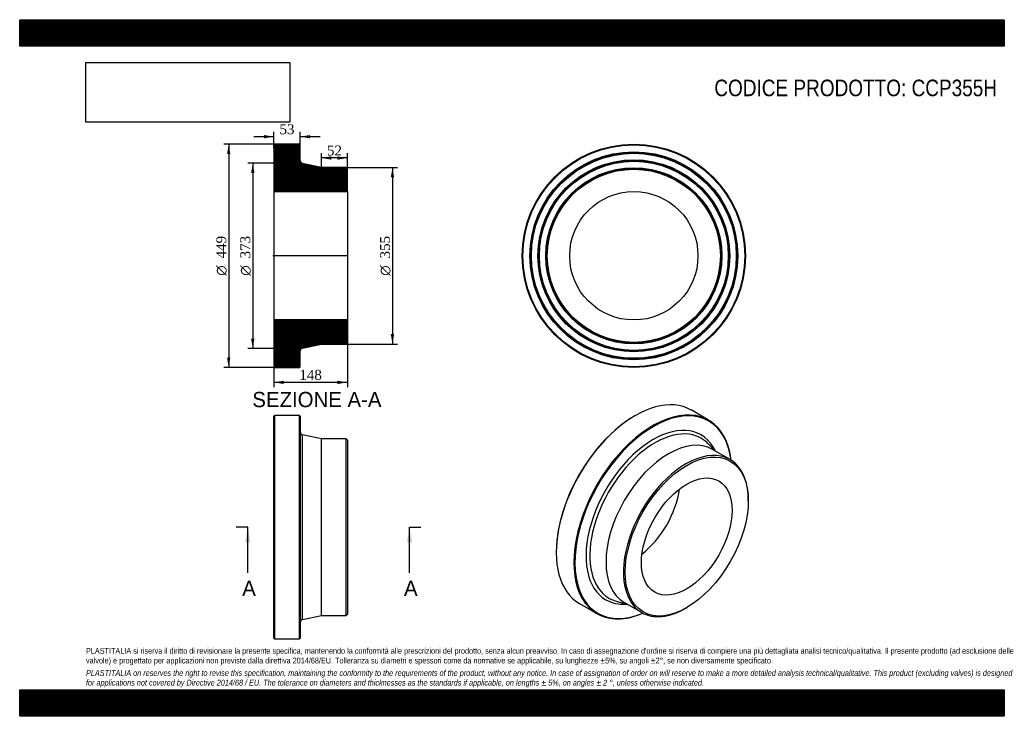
# Model space of a CAD drawing. Header units: millimetres. Extents: x 0 to 1980, y 0 to 1400.
import ezdxf
from ezdxf.enums import TextEntityAlignment as Align
from ezdxf.lldxf.tags import DXFTag

# ---------------------------------------------------------------- set-up
doc = ezdxf.new("R2010")
doc.units = ezdxf.units.MM
doc.header["$LTSCALE"] = 6.666667
for name, color, linetype in [('CCP355H', 7, 'Continuous'), ('Default', 7, 'Continuous'), ('DV4_Default', 7, 'Continuous')]:
    doc.layers.add(name, color=color, linetype=linetype)
doc.styles.add('SEACAD_Solid_Edge_ANSI', font='seans.ttf')
doc.styles.add('SEACAD_Solid_Edge_ANSI1_Symbols', font='semeca1.ttf')
doc.styles.add('SEACAD_Times_New_Roman', font='times.ttf')
tags = doc.linetypes.add('CENTER2', pattern=[28.575, 19.05, -3.175, 3.175, -3.175]).pattern_tags.tags
tags[10:11] = [DXFTag(74, 4), DXFTag(75, 0), DXFTag(340, '0'), DXFTag(46, 0.0), DXFTag(50, 0.0), DXFTag(44, 0.0), DXFTag(45, 0.0)]
tags[8:9] = [DXFTag(74, 4), DXFTag(75, 0), DXFTag(340, '0'), DXFTag(46, 0.0), DXFTag(50, 0.0), DXFTag(44, 0.0), DXFTag(45, 0.0)]
tags[6:7] = [DXFTag(74, 4), DXFTag(75, 0), DXFTag(340, '0'), DXFTag(46, 0.0), DXFTag(50, 0.0), DXFTag(44, 0.0), DXFTag(45, 0.0)]
tags[4:5] = [DXFTag(74, 4), DXFTag(75, 0), DXFTag(340, '0'), DXFTag(46, 0.0), DXFTag(50, 0.0), DXFTag(44, 0.0), DXFTag(45, 0.0)]
doc.dimstyles.new('ANSImm', dxfattribs={"dimtxt": 20, "dimasz": 20, "dimexe": 10, "dimexo": 0, "dimgap": 5, "dimtad": 1, "dimdsep": 46, "dimtxsty": 'SEACAD_Times_New_Roman', "dimblk1": '_SE_FILLED', "dimblk2": '_SE_FILLED', "dimsah": 1, "dimcen": 10, "dimazin": 0, "dimtfac": 0.85, "dimtdec": 3, "dimtofl": 0, "dimtmove": 0, "dimatfit": 3, "dimfxl": 1, "dimarcsym": 0})
picture_1 = doc.add_image_def('image1.jpg', size_in_pixel=(4302, 1260))

# ---------------------------------------------------------------- blocks, each defined once
blk = doc.blocks.new('SE')
at = {"layer": 'CCP355H', "color": 7, "linetype": 'Continuous'}
for p, q in [((512.5, 604.7), (511, 603.2)), ((511, 157.2), (511, 603.2)), ((512.5, 604.7), (512.5, 155.7)), ((562.5, 604.7), (512.5, 604.7)), ((562.5, 155.7), (562.5, 604.7)), ((564, 603.2), (562.5, 604.7)), ((564, 603.2), (564, 157.2)), ((568.8, 194.7), (568.8, 565.7)), ((607, 557.7), (568.8, 565.7)), ((607, 202.7), (607, 557.7)), ((656.5, 557.7), (607, 557.7)), ((656.5, 202.7), (656.5, 557.7)), ((659, 555.2), (656.5, 557.7)), ((659, 555.2), (659, 205.2)), ((568.8, 194.7), (607, 202.7)), ((607, 202.7), (656.5, 202.7)), ((656.5, 202.7), (659, 205.2)), ((511, 157.2), (512.5, 155.7)), ((512.5, 155.7), (562.5, 155.7)), ((562.5, 155.7), (564, 157.2))]:
    blk.add_line(p, q, dxfattribs=at)
for centre, start, end in [((570, 571.5), 180, 258.1785), ((570, 188.8), 101.8215, 180)]:
    blk.add_arc(centre, 6, start, end, dxfattribs=at)
blk = doc.blocks.new('SE1')
at = {"layer": 'CCP355H', "color": 7, "linetype": 'Continuous'}
for p, q in [((1385.4, 595.1), (1350, 615.6)), ((1237.8, 604.4), (1236.7, 603.8)), ((1400, 532.5), (1383, 549.1)), ((1428.4, 516.1), (1393.4, 536.3)), ((1465.1, 432.8), (1465.1, 434.8)), ((1079, 330.7), (1079, 329.5)), ((1125.5, 226.7), (1160.9, 206.3)), ((1199.6, 231.4), (1222.5, 225)), ((1215.9, 228.8), (1250.9, 208.6)), ((1339.6, 217.4), (1341.4, 218.4))]:
    blk.add_line(p, q, dxfattribs=at)
for centre, major_axis, start_param, end_param in [((1237.8, 421.1), (112.2, 194.4), 0, 3.141593), ((1273.1, 400.7), (-112.3, -194.4), 2.482227, 6.283185), ((1274.2, 400.1), (111.5, 193.1), 0, 3.792166), ((1236.7, 421.7), (-111.5, -193.1), 3.926991, 5.497787), ((1274.2, 400.1), (-95.7, -165.7), 2.76687, 6.283185), ((1277.6, 398.2), (-92.8, -160.6), 3.03402, 6.283185), ((1274.2, 400.1), (111.5, 193.1), 5.632612, 6.283185), ((1304.6, 382.6), (-88.8, -153.7), 3.141593, 6.283185), ((1339.6, 362.3), (-88.8, -153.7), 2.356194, 6.283185), ((1277.6, 398.2), (-92.8, -160.6), -3.290137, -3.249165), ((1236.7, 421.7), (-64.5, -111.7), 0.946294, 2.195299), ((1274.2, 400.1), (-95.7, -165.7), 0, 0.374723), ((1277.6, 398.2), (-92.8, -160.6), 0, 0.107), ((1277.6, 398.2), (-92.8, -160.6), 0.107, 0.148545), ((1273.1, 400.7), (-112.3, -194.4), 0, 0.659366), ((1339.6, 362.3), (-88.8, -153.7), 0, 0.785398)]:
    blk.add_ellipse(centre, major_axis=major_axis, ratio=0.57735, start_param=start_param, end_param=end_param, dxfattribs=at)
for major_axis in [(87.5, 151.6), (-64.5, -111.7)]:
    blk.add_ellipse((1341.4, 361.3), major_axis=major_axis, ratio=0.57735, dxfattribs=at)
blk = doc.blocks.new('SE2')
at = {"layer": 'CCP355H', "color": 7, "linetype": 'Continuous'}
for radius in [224.5, 223, 209, 207.5, 206, 193, 191.5, 190, 177, 175.5, 174, 129]:
    blk.add_circle((1235, 925.5), radius, dxfattribs=at)
blk = doc.blocks.new('SE4')
at = {"color": 7, "linetype": 'Continuous', "style": 'SEACAD_Solid_Edge_ANSI'}
blk.add_text('A', height=30.7, dxfattribs=at).set_placement((447.5, 272.8), align=Align.TOP_LEFT)
blk = doc.blocks.new('SE5')
at = {"color": 7, "linetype": 'Continuous', "style": 'SEACAD_Solid_Edge_ANSI'}
blk.add_text('A', height=30.7, dxfattribs=at).set_placement((772.8, 272.8), align=Align.TOP_LEFT)
blk = doc.blocks.new('SEANNOT_GROUP')
at = {"linetype": 'Continuous'}
blk.add_hatch(color=7, dxfattribs=at).paths.add_polyline_path([(463.7, 349.5), (458.6, 380.2), (453.4, 349.5)])
at = {"color": 7, "linetype": 'Continuous'}
blk.add_lwpolyline([(458.6, 288.2), (458.6, 380.2)], dxfattribs=at)
blk = doc.blocks.new('SEANNOT_GROUP1')
at = {"linetype": 'Continuous'}
blk.add_hatch(color=7, dxfattribs=at).paths.add_polyline_path([(789, 349.5), (783.9, 380.2), (778.8, 349.5)])
at = {"color": 7, "linetype": 'Continuous'}
blk.add_lwpolyline([(783.9, 288.2), (783.9, 380.2)], dxfattribs=at)
blk = doc.blocks.new('SE3')
at = {"layer": 'Default', "color": 7, "linetype": 'CENTER2'}
for p, q in [((458.6, 380.2), (435.6, 380.2)), ((783.9, 380.2), (806.9, 380.2))]:
    blk.add_line(p, q, dxfattribs=at)
at = {"layer": 'Default', "color": 7, "linetype": 'CENTER2', "const_width": 0.0001}
blk.add_lwpolyline([(458.6, 380.2), (783.9, 380.2)], dxfattribs=at)
at = {"layer": 'Default'}
for name in ['SEANNOT_GROUP', 'SEANNOT_GROUP1', 'SE4', 'SE5']:
    blk.add_blockref(name, (0, 0), dxfattribs=at)
blk = doc.blocks.new('SE6')
at = {"layer": 'CCP355H', "linetype": 'Continuous'}
h = blk.add_hatch(dxfattribs=at)
h.set_pattern_fill('LINE', scale=0.629921, angle=45, style=0)
edge = h.paths.add_edge_path()
edge.add_line((656.5, 1103), (607, 1103))
edge.add_line((607, 1103), (568.8, 1111))
edge.add_arc((570, 1116.9), 6, 180, 258.1785, ccw=False)
edge.add_line((564, 1116.9), (564, 1148.5))
edge.add_line((564, 1148.5), (562.5, 1150))
edge.add_line((562.5, 1150), (512.5, 1150))
edge.add_line((512.5, 1150), (511, 1148.5))
edge.add_line((511, 1148.5), (511, 1134.5))
edge.add_line((511, 1134.5), (512.1, 1133))
edge.add_line((512.1, 1133), (511, 1131.5))
edge.add_line((511, 1131.5), (511, 1118.5))
edge.add_line((511, 1118.5), (512.1, 1117))
edge.add_line((512.1, 1117), (511, 1115.5))
edge.add_line((511, 1115.5), (511, 1102.5))
edge.add_line((511, 1102.5), (512.1, 1101))
edge.add_line((512.1, 1101), (511, 1099.5))
edge.add_line((511, 1099.5), (511, 1054.5))
edge.add_line((511, 1054.5), (659, 1054.5))
edge.add_line((659, 1054.5), (659, 1100.5))
edge.add_line((659, 1100.5), (656.5, 1103))
h = blk.add_hatch(dxfattribs=at)
h.set_pattern_fill('LINE', scale=0.629921, angle=45, style=0)
edge = h.paths.add_edge_path()
edge.add_line((659, 750.5), (659, 796.5))
edge.add_line((659, 796.5), (511, 796.5))
edge.add_line((511, 796.5), (511, 751.5))
edge.add_line((511, 751.5), (512.1, 750))
edge.add_line((512.1, 750), (511, 748.5))
edge.add_line((511, 748.5), (511, 735.5))
edge.add_line((511, 735.5), (512.1, 734))
edge.add_line((512.1, 734), (511, 732.5))
edge.add_line((511, 732.5), (511, 719.5))
edge.add_line((511, 719.5), (512.1, 718))
edge.add_line((512.1, 718), (511, 716.5))
edge.add_line((511, 716.5), (511, 702.5))
edge.add_line((511, 702.5), (512.5, 701))
edge.add_line((512.5, 701), (562.5, 701))
edge.add_line((562.5, 701), (564, 702.5))
edge.add_line((564, 702.5), (564, 734.2))
edge.add_arc((570, 734.2), 6, 101.8215, 180, ccw=False)
edge.add_line((568.8, 740), (607, 748))
edge.add_line((607, 748), (656.5, 748))
edge.add_line((656.5, 748), (659, 750.5))
at = {"layer": 'CCP355H', "color": 7, "linetype": 'Continuous'}
for p, q in [((511, 1148.5), (512.5, 1150)), ((511, 1148.5), (511, 1134.5)), ((562.5, 1150), (512.5, 1150)), ((562.5, 1150), (564, 1148.5)), ((564, 1116.9), (564, 1148.5)), ((511, 1134.5), (511, 1131.5)), ((511, 1134.5), (512.1, 1133)), ((512.1, 1133), (511, 1131.5)), ((511, 1131.5), (511, 1118.5)), ((511, 1118.5), (511, 1115.5)), ((511, 1118.5), (512.1, 1117)), ((512.1, 1117), (511, 1115.5)), ((511, 1115.5), (511, 1102.5)), ((607, 1103), (568.8, 1111)), ((511, 1102.5), (511, 1099.5)), ((511, 1102.5), (512.1, 1101)), ((512.1, 1101), (511, 1099.5)), ((511, 1099.5), (511, 1054.5)), ((656.5, 1103), (607, 1103)), ((656.5, 1103), (659, 1100.5)), ((659, 1054.5), (659, 1100.5)), ((511, 1054.5), (511, 796.5)), ((511, 1054.5), (659, 1054.5)), ((659, 1054.5), (659, 796.5)), ((659, 796.5), (511, 796.5)), ((511, 796.5), (511, 751.5)), ((659, 750.5), (659, 796.5)), ((511, 751.5), (511, 748.5)), ((511, 751.5), (512.1, 750)), ((512.1, 750), (511, 748.5)), ((511, 748.5), (511, 735.5)), ((511, 735.5), (511, 732.5)), ((511, 735.5), (512.1, 734)), ((512.1, 734), (511, 732.5)), ((564, 702.5), (564, 734.2)), ((568.8, 740), (607, 748)), ((607, 748), (656.5, 748)), ((659, 750.5), (656.5, 748)), ((511, 732.5), (511, 719.5)), ((511, 719.5), (511, 716.5)), ((511, 719.5), (512.1, 718)), ((512.1, 718), (511, 716.5)), ((511, 716.5), (511, 702.5)), ((512.5, 701), (511, 702.5)), ((512.5, 701), (562.5, 701)), ((564, 702.5), (562.5, 701))]:
    blk.add_line(p, q, dxfattribs=at)
for centre, start, end in [((570, 1116.9), 180, 258.1785), ((570, 734.2), 101.8215, 180)]:
    blk.add_arc(centre, 6, start, end, dxfattribs=at)
at = {"layer": 'DV4_Default', "color": 7, "linetype": 'CENTER2'}
for p, q in [((564, 1116.9), (564, 1112)), ((568.8, 1111), (564, 1112)), ((660.8, 925.5), (509.3, 925.5)), ((568.8, 740), (564, 739)), ((564, 734.2), (564, 739))]:
    blk.add_line(p, q, dxfattribs=at)
blk = doc.blocks.new('GDimGGroup')
at = {"layer": 'Default', "linetype": 'Continuous'}
for points in [[(417, 1130), (423.6, 1130), (420.3, 1150)], [(417, 721), (420.3, 701), (423.6, 721)]]:
    blk.add_hatch(color=7, dxfattribs=at).paths.add_polyline_path(points)
at = {"layer": 'Default', "color": 7, "linetype": 'Continuous'}
for p, q in [((537.5, 1150), (410.3, 1150)), ((420.3, 1150), (420.3, 701)), ((537.5, 701), (410.3, 701))]:
    blk.add_line(p, q, dxfattribs=at)
for s, style, p in [('449', 'SEACAD_Times_New_Roman', (395.3, 920.2)), ('O', 'SEACAD_Solid_Edge_ANSI1_Symbols', (395.3, 885.4))]:
    blk.add_text(s, height=20, rotation=90, dxfattribs=dict(at, style=style)).set_placement(p, align=Align.TOP_LEFT)
blk = doc.blocks.new('GDimGGroup1')
at = {"layer": 'Default', "linetype": 'Continuous'}
for points in [[(465.3, 1092), (472, 1092), (468.7, 1112)], [(465.3, 759), (468.7, 739), (472, 759)]]:
    blk.add_hatch(color=7, dxfattribs=at).paths.add_polyline_path(points)
at = {"layer": 'Default', "color": 7, "linetype": 'Continuous'}
for p, q in [((564, 1112), (458.7, 1112)), ((468.7, 1112), (468.7, 739)), ((564, 739), (458.7, 739))]:
    blk.add_line(p, q, dxfattribs=at)
for s, style, p in [('373', 'SEACAD_Times_New_Roman', (443.7, 920.2)), ('O', 'SEACAD_Solid_Edge_ANSI1_Symbols', (443.7, 885.4))]:
    blk.add_text(s, height=20, rotation=90, dxfattribs=dict(at, style=style)).set_placement(p, align=Align.TOP_LEFT)
blk = doc.blocks.new('GDimGGroup2')
at = {"layer": 'Default', "linetype": 'Continuous'}
for points in [[(753, 1083), (749.7, 1103), (746.3, 1083)], [(753, 768), (746.3, 768), (749.7, 748)]]:
    blk.add_hatch(color=7, dxfattribs=at).paths.add_polyline_path(points)
at = {"layer": 'Default', "color": 7, "linetype": 'Continuous'}
for p, q in [((656.5, 1103), (759.7, 1103)), ((749.7, 1103), (749.7, 748)), ((656.5, 748), (759.7, 748))]:
    blk.add_line(p, q, dxfattribs=at)
for s, style, p in [('355', 'SEACAD_Times_New_Roman', (724.7, 920.2)), ('O', 'SEACAD_Solid_Edge_ANSI1_Symbols', (724.7, 885.4))]:
    blk.add_text(s, height=20, rotation=90, dxfattribs=dict(at, style=style)).set_placement(p, align=Align.TOP_LEFT)
blk = doc.blocks.new('DMBLK7')
at = {"layer": 'Default', "linetype": 'Continuous'}
for points in [[(531, 667.8), (531, 674.5), (511, 671.2)], [(639, 667.8), (659, 671.2), (639, 674.5)]]:
    blk.add_hatch(color=7, dxfattribs=at).paths.add_polyline_path(points)
at = {"layer": 'Default', "color": 7, "linetype": 'Continuous'}
for p, q in [((511, 796.5), (511, 661.2)), ((659, 796.5), (659, 661.2)), ((511, 671.2), (659, 671.2))]:
    blk.add_line(p, q, dxfattribs=at)
at = {"layer": 'Default', "color": 7, "linetype": 'Continuous', "style": 'SEACAD_Times_New_Roman'}
blk.add_text('148', height=20, dxfattribs=at).set_placement((562.3, 696.2), align=Align.TOP_LEFT)
blk = doc.blocks.new('_SE_FILLED')
at = {"color": 0}
blk.add_line((0, 0), (-1, 0), dxfattribs=at)
blk.add_solid([(0, 0), (-1, -0.1665), (-1, 0.1665), (0, 0)], dxfattribs=at)
blk = doc.blocks.new('DMBLK8')
at = {"layer": 'Default', "linetype": 'Continuous'}
for points in [[(491, 1168.2), (491, 1161.6), (511, 1164.9)], [(584, 1168.2), (564, 1164.9), (584, 1161.6)]]:
    blk.add_hatch(color=7, dxfattribs=at).paths.add_polyline_path(points)
at = {"layer": 'Default', "color": 7, "linetype": 'Continuous'}
for p, q in [((511, 1141.5), (511, 1174.9)), ((564, 1132.7), (564, 1174.9)), ((511, 1164.9), (471, 1164.9)), ((604, 1164.9), (564, 1164.9))]:
    blk.add_line(p, q, dxfattribs=at)
at = {"layer": 'Default', "color": 7, "linetype": 'Continuous', "style": 'SEACAD_Times_New_Roman'}
blk.add_text('53', height=20, dxfattribs=at).set_placement((522.4, 1189.9), align=Align.TOP_LEFT)
blk = doc.blocks.new('DMBLK9')
at = {"layer": 'Default', "linetype": 'Continuous'}
for points in [[(627, 1125.4), (607, 1122.1), (627, 1118.7)], [(639, 1125.4), (639, 1118.7), (659, 1122.1)]]:
    blk.add_hatch(color=7, dxfattribs=at).paths.add_polyline_path(points)
at = {"layer": 'Default', "color": 7, "linetype": 'Continuous'}
for p, q in [((607, 1103), (607, 1132.1)), ((659, 1054.5), (659, 1132.1)), ((659, 1122.1), (607, 1122.1))]:
    blk.add_line(p, q, dxfattribs=at)
at = {"layer": 'Default', "color": 7, "linetype": 'Continuous', "style": 'SEACAD_Times_New_Roman'}
blk.add_text('52', height=20, dxfattribs=at).set_placement((617.9, 1147.1), align=Align.TOP_LEFT)

msp = doc.modelspace()

# ---------------------------------------------------------------- hatches: boundary and pattern name
at = {"layer": 'Default', "linetype": 'Continuous'}
h = msp.add_hatch(dxfattribs=at)
h.set_pattern_fill('LINE', scale=0.629921, angle=45, style=0)
h.paths.add_polyline_path([(1980, 1346.667), (1980, 1400), (0, 1400), (0, 1346.667)])
for points in [[(1980, 1346.667), (1980, 1400), (0, 1400), (0, 1346.667)], [(1980, 0), (1980, 53.333), (0, 53.333), (0, 0)]]:
    msp.add_hatch(color=7, dxfattribs=at).paths.add_polyline_path(points)
h = msp.add_hatch(dxfattribs=at)
h.set_pattern_fill('LINE', scale=0.629921, angle=45, style=0)
h.paths.add_polyline_path([(1980, 0), (1980, 53.333), (0, 53.333), (0, 0)])

# ---------------------------------------------------------------- linework, layer by layer
at = {"layer": 'Default', "color": 7, "linetype": 'Continuous'}
for p, q in [((0, 1400), (1980, 1400)), ((0, 1346.667), (0, 1400)), ((1980, 1400), (1980, 1346.667)), ((1980, 1346.667), (0, 1346.667)), ((0, 53.333), (1980, 53.333)), ((0, 0), (0, 53.333)), ((1980, 53.333), (1980, 0)), ((1980, 0), (0, 0))]:
    msp.add_line(p, q, dxfattribs=at)

# ---------------------------------------------------------------- block references
at = {"layer": 'Default'}
for name in ['GDimGGroup', 'SE6', 'SE2', 'GDimGGroup1', 'GDimGGroup2', 'SE1', 'SE', 'SE3']:
    msp.add_blockref(name, (0, 0), dxfattribs=at)

# ---------------------------------------------------------------- texts
at = {"layer": 'Default', "color": 7, "linetype": 'Continuous', "style": 'SEACAD_Solid_Edge_ANSI'}
msp.add_text('SEZIONE A-A', height=30.66667, dxfattribs=at).set_placement((467.808, 651.957), align=Align.TOP_LEFT)
at = {"layer": 'Default', "attachment_point": 1}
for s, insert, char_height, width in [('{\\fArial Narrow|b0||i0||c0|p34;\\C7;\\H33.33333333;\\W1.;CODICE PRODOTTO: CCP355H}', (1396.852, 1279.561), 33.33333, 570.03795), ("{\\fArial Narrow|b0||i0||c0|p34;\\C7;\\H11.66666667;\\W1.;PLASTITALIA si riserva il diritto di revisionare la presente specifica, mantenendo la conformità alle prescrizioni del prodotto, senza alcun preavviso. In caso di assegnazione d'ordine si riserva di compiere una più dettagliata analisi tecnico/qualitativa. Il presente prodotto (ad esclusione delle \\P}{\\fArial Narrow|b0||i0||c0|p34;\\C7;\\H11.66666667;\\W1.;valvole) è progettato per applicazioni non previste dalla direttiva 2014/68/EU. Tolleranza su diametri e spessori come da normative se applicabile, su lunghezze ±5%, su angoli ±2°, se non diversamente specificato.\\P}{\\fArial Narrow|b0||i0||c0|p34;\\C7;\\H3.333333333;\\W1.;   \\P}{\\fArial Narrow|b0||i1||c0|p34;\\C7;\\H11.66666667;\\W1.;PLASTITALIA on reserves the right to revise this specification, maintaining the conformity to the requirements of the product, without any notice. In case of assignation of order on will reserve to make a more detailed analysis technical/qualitative. This product (excluding valves) is designed \\P}{\\fArial Narrow|b0||i1||c0|p34;\\C7;\\H11.66666667;\\W1.;for applications not covered by Directive 2014/68 / EU. The tolerance on diameters and thicknesses as the standards if applicable, on lengths ± 5%, on angles ± 2 °, unless otherwise indicated.\\P}", (133.333, 137.349), 11.666667, 1713.33333)]:
    msp.add_mtext(s, dxfattribs=dict(at, insert=insert, char_height=char_height, width=width))

# ---------------------------------------------------------------- dimensions: what is measured, and where the dimension line sits
at = {"layer": 'Default', "color": 7, "linetype": 'Continuous'}
for base, p1, p2, picture, middle in [((511.044, 1164.912), (564.044, 1132.714), (511.044, 1141.527), 'DMBLK8', (537.544, 1164.912)), ((607.044, 1122.054), (659.044, 1054.527), (607.044, 1103.027), 'DMBLK9', (633.044, 1122.054))]:
    dim = msp.add_linear_dim(base=base, p1=p1, p2=p2, text='\\A1;<>', dimstyle='ANSImm', dxfattribs=at)
    dim.commit()
    dim.dimension.update_dxf_attribs({"geometry": picture, "text_midpoint": middle, "dimtype": 160})
dim = msp.add_linear_dim(base=(511.044, 671.155), p1=(511.044, 796.527), p2=(659.044, 796.527), angle=0, text='\\A1;<>', dimstyle='ANSImm', dxfattribs=at)
dim.commit()
dim.dimension.update_dxf_attribs({"geometry": 'DMBLK7', "text_midpoint": (585.044, 671.155), "dimtype": 161})

# ---------------------------------------------------------------- pictures from other files: only their frames are drawn
image = msp.add_image(picture_1, insert=(133.333, 1194.021), size_in_units=(409.714, 120))
image.dxf.flags = 7

doc.saveas('drawing.dxf')
